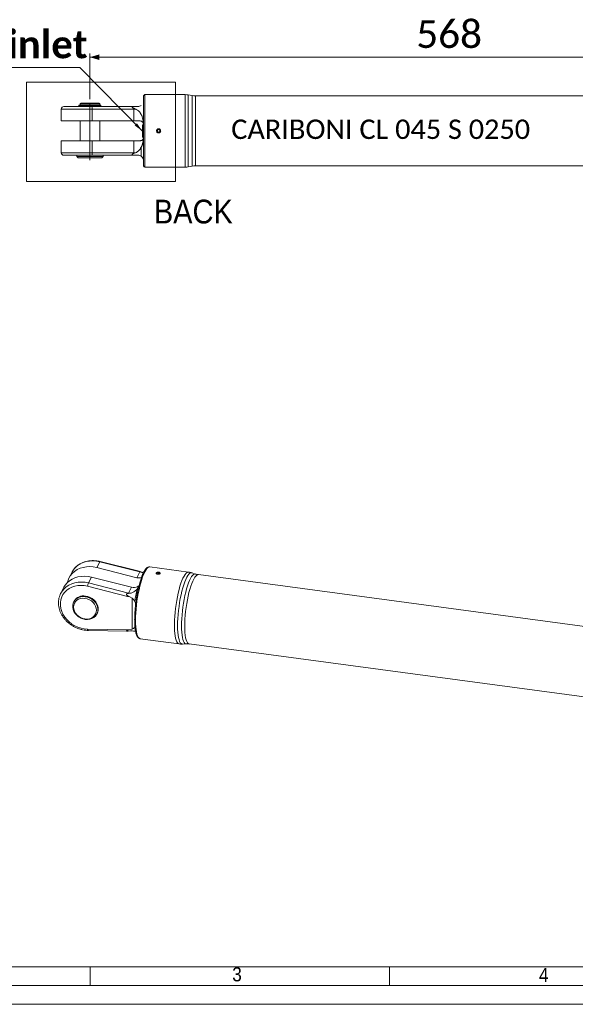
# Model space of a CAD drawing. Header units: millimetres. Extents: x 30 to 2493, y 30 to 1752.
# Tile 2 of 9: x 484 to 929, y 30 to 818. Entities that reach past the tile are written whole.
import ezdxf

# ---------------------------------------------------------------- set-up
doc = ezdxf.new("R2010")
doc.units = ezdxf.units.MM
doc.header["$LTSCALE"] = 3
doc.linetypes.add('SLD-Centro', pattern=[19.05, 15.24, -1.27, 1.27, -1.27])
doc.linetypes.add('SLD-Solido', pattern=[0])
doc.styles.add('SLDTEXTSTYLE0', font='GOTHIC.TTF', dxfattribs={"width": 0.913})
doc.styles.add('SLDTEXTSTYLE3', font='calibri.ttf')
doc.styles.add('SLDTEXTSTYLE4', font='calibrib.ttf')
doc.styles.add('SLDTEXTSTYLE5', font='calibriz.ttf')
doc.styles.get("Standard").update_dxf_attribs({"font": 'calibrib.ttf'})
doc.dimstyles.new('SLDDIMSTYLE1', dxfattribs={"dimtxt": 22.225, "dimasz": 7.5, "dimexe": 0, "dimexo": 0.0625, "dimgap": 5.55625, "dimtad": 1, "dimrnd": 1e-09, "dimzin": 12, "dimdsep": 46, "dimtxsty": 'SLDTEXTSTYLE4', "dimsah": 1, "dimcen": 0.09, "dimadec": 0, "dimazin": 3, "dimtfac": 1, "dimtofl": 0, "dimtmove": 0, "dimatfit": 3, "dimfxl": 1, "dimfrac": 2, "dimtolj": 1, "dimtzin": 12, "dimarcsym": 0})
doc.dimstyles.new('SLDDIMSTYLE2', dxfattribs={"dimtxt": 0.18, "dimasz": 7.5, "dimexe": 0, "dimexo": 0.0625, "dimgap": 0, "dimtad": 0, "dimtih": 1, "dimtoh": 1, "dimdec": 0, "dimrnd": 1e-09, "dimzin": 0, "dimdsep": 46, "dimtxsty": 'Standard', "dimsah": 1, "dimcen": 0.09, "dimadec": 0, "dimazin": 0, "dimtfac": 7.5, "dimtdec": 0, "dimtofl": 0, "dimtmove": 0, "dimatfit": 3, "dimfxl": 1, "dimfrac": 2, "dimtolj": 1, "dimtzin": 0, "dimarcsym": 0})

# ---------------------------------------------------------------- blocks, each defined once
blk = doc.blocks.new('_D_4')
at = {"color": 7, "linetype": 'SLD-Solido', "lineweight": 0, "transparency": 16777216}
for p, q in [((539.91, 754.6), (539.91, 791.3)), ((1107.91, 754.6), (1107.91, 791.3)), ((1107.91, 788.3), (539.91, 788.3))]:
    blk.add_line(p, q, dxfattribs=at)
for points in [[(539.91, 788.3), (547.41, 786.05), (547.41, 790.55)], [(1107.91, 788.3), (1100.41, 790.55), (1100.41, 786.05)]]:
    blk.add_solid(points, dxfattribs=at)
at = {"color": 7, "linetype": 'SLD-Solido', "lineweight": 0, "transparency": 16777216, "insert": (801.37, 817.93), "char_height": 22.225, "attachment_point": 1, "style": 'SLDTEXTSTYLE3'}
blk.add_mtext('568', dxfattribs=at)
blk = doc.blocks.new('SW_NOTE_4')
at = {"color": 0, "linetype": 'SLD-Solido', "lineweight": 0}
blk.add_line((-110.98, 0), (0, 0), dxfattribs=at)
at = {"color": 0, "linetype": 'Continuous', "lineweight": 0, "insert": (-56, 29.63), "char_height": 22.225, "attachment_point": 2, "style": 'SLDTEXTSTYLE4'}
blk.add_mtext('Gas inlet', dxfattribs=at)

msp = doc.modelspace()

# ---------------------------------------------------------------- linework, layer by layer
at = {"color": 7, "linetype": 'SLD-Solido', "lineweight": 0}
for p, q in [((489.101, 768.3), (608.525, 768.3)), ((489.101, 688.684), (489.101, 768.3)), ((608.525, 688.684), (608.525, 768.3)), ((489.101, 688.684), (608.525, 688.684)), ((540, 45), (540, 60)), ((780, 45), (780, 60)), ((45, 45), (2478, 45)), ((30, 30), (2493, 30))]:
    msp.add_line(p, q, dxfattribs=at)
at = {"color": 7, "linetype": 'SLD-Solido', "lineweight": 15}
for p, q in [((582.908, 701.297), (582.908, 757.297)), ((616.095, 758.297), (583.908, 758.297)), ((583.908, 700.297), (583.908, 758.297)), ((616.095, 700.297), (616.095, 758.297)), ((621.786, 757.525), (618.7, 758.069)), ((618.7, 758.069), (618.7, 700.525)), ((621.786, 701.069), (621.786, 757.525)), ((960.424, 757.297), (624.391, 757.297)), ((624.391, 757.297), (624.391, 701.297)), ((531.081, 749.947), (531.081, 749.397)), ((531.081, 749.947), (542.927, 749.947)), ((536.889, 749.397), (531.081, 749.397)), ((532.458, 751.597), (531.958, 751.097)), ((531.958, 751.097), (531.958, 750.097)), ((531.958, 751.097), (539.908, 751.097)), ((531.958, 750.097), (539.908, 750.097)), ((531.958, 749.297), (531.958, 748.797)), ((531.958, 749.297), (536.889, 749.297)), ((532.358, 750.097), (532.358, 749.947)), ((532.358, 749.397), (532.358, 749.297)), ((532.458, 751.597), (539.908, 751.597)), ((536.889, 749.297), (536.889, 749.397)), ((536.889, 749.297), (548.735, 749.297)), ((539.908, 751.597), (547.358, 751.597)), ((539.908, 751.097), (547.858, 751.097)), ((539.908, 750.097), (547.858, 750.097)), ((542.927, 749.847), (542.927, 749.947)), ((542.927, 749.847), (548.735, 749.847)), ((547.858, 751.097), (547.358, 751.597)), ((547.458, 749.847), (547.458, 750.097)), ((547.858, 750.097), (547.858, 751.097)), ((547.858, 748.797), (547.858, 749.297)), ((548.735, 749.297), (548.735, 749.847)), ((516.908, 746.797), (516.908, 737.247)), ((541.779, 746.797), (516.908, 746.797)), ((518.908, 748.797), (541.518, 748.797)), ((541.518, 748.797), (574.728, 748.797)), ((541.779, 737.247), (541.779, 746.797)), ((574.989, 746.797), (541.779, 746.797)), ((574.728, 748.797), (575.925, 748.797)), ((575.925, 748.797), (574.791, 748.737)), ((574.975, 747.433), (576.498, 746.797)), ((574.989, 737.247), (574.989, 746.797)), ((576.498, 746.797), (574.989, 746.797)), ((575.925, 748.797), (578.408, 748.797)), ((541.779, 737.247), (516.908, 737.247)), ((531.958, 737.247), (531.958, 721.347)), ((574.989, 737.247), (541.779, 737.247)), ((547.858, 721.347), (547.858, 737.247)), ((579.908, 737.247), (574.989, 737.247)), ((582.419, 734.523), (581.908, 734.037)), ((581.908, 729.297), (581.908, 734.037)), ((582.908, 734.497), (582.419, 734.523)), ((582.419, 734.523), (582.419, 729.297)), ((581.908, 724.557), (581.908, 729.297)), ((582.419, 729.297), (582.419, 724.071)), ((594.908, 730.451), (593.908, 729.874)), ((593.908, 729.874), (593.908, 728.719)), ((593.908, 728.719), (594.908, 728.142)), ((595.908, 729.874), (594.908, 730.451)), ((594.908, 728.142), (595.908, 728.719)), ((595.908, 728.719), (595.908, 729.874)), ((516.908, 721.347), (516.908, 711.797)), ((516.908, 721.347), (541.779, 721.347)), ((541.779, 711.797), (541.779, 721.347)), ((541.779, 721.347), (574.989, 721.347)), ((574.989, 721.347), (579.908, 721.347)), ((574.989, 711.797), (574.989, 721.347)), ((581.908, 724.557), (582.419, 724.071)), ((582.419, 724.071), (582.879, 724.095)), ((516.908, 711.797), (541.779, 711.797)), ((541.518, 709.797), (518.908, 709.797)), ((529.408, 709.797), (529.408, 708.797)), ((574.728, 709.797), (541.518, 709.797)), ((541.779, 711.797), (574.989, 711.797)), ((550.408, 708.797), (550.408, 709.797)), ((575.925, 709.797), (574.728, 709.797)), ((574.791, 709.857), (575.925, 709.797)), ((576.498, 711.797), (574.975, 711.16)), ((574.989, 711.797), (576.498, 711.797)), ((578.408, 709.797), (575.925, 709.797)), ((580.908, 716.157), (580.908, 709.038)), ((529.408, 708.797), (530.408, 707.797)), ((529.408, 708.797), (539.908, 708.797)), ((530.408, 707.797), (539.908, 707.797)), ((539.908, 708.797), (550.408, 708.797)), ((539.908, 707.797), (549.408, 707.797)), ((549.408, 707.797), (550.408, 708.797)), ((583.908, 700.297), (616.095, 700.297)), ((618.7, 700.525), (621.786, 701.069)), ((624.391, 701.297), (960.424, 701.297)), ((545.329, 379.665), (547.8, 384.277)), ((577.407, 371.581), (545.329, 379.665)), ((579.879, 376.193), (547.8, 384.277)), ((579.234, 376.671), (548.037, 384.533)), ((618.906, 376.062), (587.815, 380.227)), ((525.636, 376.151), (523.164, 371.538)), ((525.764, 376.386), (525.636, 376.151)), ((538.742, 367.373), (541.214, 371.986)), ((541.214, 371.986), (573.292, 363.902)), ((577.407, 371.581), (579.879, 376.193)), ((580.03, 376.413), (581.336, 375.968)), ((593.773, 375.583), (593.474, 375.026)), ((593.474, 375.026), (594.29, 374.617)), ((594.888, 375.733), (593.773, 375.583)), ((593.773, 374.876), (593.773, 375.583)), ((594.29, 374.617), (595.406, 374.767)), ((595.705, 375.324), (594.888, 375.733)), ((594.888, 374.697), (594.888, 375.733)), ((595.406, 374.767), (595.705, 375.324)), ((624.552, 374.503), (621.648, 375.44)), ((951.369, 330.511), (626.786, 373.997)), ((519.049, 363.859), (516.577, 359.247)), ((570.05, 356.64), (537.972, 364.724)), ((538.742, 367.373), (570.82, 359.289)), ((570.82, 359.289), (573.292, 363.902)), ((570.127, 357.078), (571.206, 356.418)), ((572.277, 359.064), (570.642, 358.894)), ((573.604, 355.145), (571.206, 356.418)), ((573.604, 330.41), (573.604, 355.145)), ((527.162, 352.72), (526.903, 352.237)), ((545.412, 342.317), (545.671, 342.8)), ((537.972, 330.379), (570.05, 329.868)), ((538.458, 329.345), (569.789, 328.846)), ((571.206, 329.78), (570.127, 329.471)), ((570.642, 328.867), (572.277, 328.918)), ((571.206, 329.78), (573.604, 330.41)), ((580.113, 322.741), (611.204, 318.575)), ((614.013, 318.453), (617.061, 318.593)), ((619.35, 318.493), (943.933, 275.007)), ((60, 60), (2463, 60))]:
    msp.add_line(p, q, dxfattribs=at)
at = {"color": 7, "linetype": 'SLD-Centro', "lineweight": 0}
msp.add_line((539.908, 751.597), (539.908, 704.873), dxfattribs=at)
at = {"color": 7, "linetype": 'SLD-Solido', "lineweight": 15, "flags": 128}
for points in [[(545.329, 379.665), (542.555, 380.199), (539.781, 380.408), (537.055, 380.287), (534.423, 379.839), (531.93, 379.07), (529.619, 377.995), (527.529, 376.632), (525.696, 375.004), (524.152, 373.139), (522.922, 371.068), (522.029, 368.828), (521.657, 367.404)], [(547.8, 384.277), (545.027, 384.812), (542.253, 385.02), (539.527, 384.899), (536.895, 384.451), (534.402, 383.683), (532.09, 382.608), (530, 381.244), (528.168, 379.616), (526.623, 377.751), (525.764, 376.386)], [(576.458, 337.478), (576.504, 340.326), (576.64, 343.309), (576.865, 346.391), (577.176, 349.536), (577.57, 352.704), (578.041, 355.857), (578.584, 358.957), (579.192, 361.966), (579.859, 364.848), (580.575, 367.568), (581.332, 370.093), (582.122, 372.392), (582.933, 374.437), (583.757, 376.203), (584.584, 377.669), (585.403, 378.818), (586.205, 379.634), (586.979, 380.109), (587.717, 380.237), (587.815, 380.227)], [(519.049, 363.859), (520.036, 365.459), (521.581, 367.325), (523.414, 368.953), (525.503, 370.316), (527.815, 371.391), (530.308, 372.159), (532.94, 372.608), (535.666, 372.729), (538.44, 372.52), (541.214, 371.986)], [(594.251, 374.544), (594.76, 374.527), (595.243, 374.609), (595.626, 374.777), (595.852, 375.006), (595.885, 375.26), (595.721, 375.502), (595.385, 375.694), (594.928, 375.806), (594.419, 375.823), (593.936, 375.741), (593.552, 375.573), (593.327, 375.344), (593.293, 375.09), (593.457, 374.848), (593.793, 374.656), (594.251, 374.544)], [(611.203, 318.575), (610.61, 318.787), (609.971, 319.355), (609.395, 320.262), (608.887, 321.498), (608.454, 323.047), (608.101, 324.891), (607.832, 327.007), (607.652, 329.37), (607.561, 331.95), (607.561, 334.717), (607.652, 337.637), (607.832, 340.675), (608.101, 343.793), (608.454, 346.954), (608.887, 350.119), (609.395, 353.251), (609.971, 356.31), (610.61, 359.26), (611.302, 362.065), (612.04, 364.692), (612.814, 367.107), (613.616, 369.282), (614.435, 371.191), (615.262, 372.809), (616.086, 374.119), (616.898, 375.103), (617.687, 375.75), (618.444, 376.051), (618.906, 376.062)], [(621.648, 375.44), (621.533, 375.472), (620.802, 375.46), (620.03, 375.09), (619.228, 374.366), (618.405, 373.298), (617.571, 371.899), (616.737, 370.186), (615.914, 368.182), (615.111, 365.911), (614.34, 363.402), (613.609, 360.686), (612.928, 357.799), (612.305, 354.775), (611.749, 351.653), (611.266, 348.472), (610.862, 345.273), (610.542, 342.095), (610.311, 338.978), (610.171, 335.963), (610.124, 333.085), (610.171, 330.383), (610.311, 327.889), (610.542, 325.636), (610.862, 323.65), (611.266, 321.958), (611.749, 320.581), (612.305, 319.536), (612.928, 318.836), (613.609, 318.49), (614.013, 318.453)], [(613.246, 332.949), (613.292, 335.772), (613.43, 338.73), (613.656, 341.788), (613.97, 344.906), (614.366, 348.045), (614.84, 351.165), (615.386, 354.228), (615.997, 357.195), (616.665, 360.028), (617.382, 362.692), (618.139, 365.153), (618.927, 367.381), (619.734, 369.348), (620.552, 371.028), (621.37, 372.401), (622.178, 373.449), (622.965, 374.159), (623.722, 374.522), (624.439, 374.534), (624.552, 374.503)], [(626.786, 373.997), (626.213, 373.96), (625.462, 373.599), (624.681, 372.895), (623.88, 371.855), (623.068, 370.494), (622.257, 368.827), (621.456, 366.876), (620.675, 364.666), (619.924, 362.225), (619.213, 359.582), (618.55, 356.772), (617.944, 353.829), (617.402, 350.791), (616.932, 347.696), (616.539, 344.582), (616.228, 341.49), (616.003, 338.457), (615.867, 335.522), (615.821, 332.722)], [(537.972, 364.724), (535.349, 365.223), (532.728, 365.402), (530.158, 365.256), (527.685, 364.789), (525.357, 364.01), (523.214, 362.932), (521.299, 361.576), (519.645, 359.966), (518.284, 358.133), (517.24, 356.111), (516.533, 353.936), (516.177, 351.65), (516.177, 349.294), (516.533, 346.911), (517.24, 344.547), (518.284, 342.245), (519.645, 340.048), (521.299, 337.995), (523.214, 336.125), (525.357, 334.474), (527.685, 333.07), (530.158, 331.941), (532.728, 331.106), (535.349, 330.583), (537.972, 330.379)], [(516.577, 359.247), (517.565, 360.847), (519.109, 362.712), (520.942, 364.341), (523.032, 365.704), (525.343, 366.779), (527.836, 367.547), (530.468, 367.996), (533.194, 368.117), (535.968, 367.908), (538.742, 367.373)], [(516.103, 358.282), (516.335, 358.777), (516.577, 359.247)], [(536.158, 356.37), (538.021, 355.966), (539.821, 355.265), (541.497, 354.293), (542.99, 353.082), (544.251, 351.673), (545.236, 350.114), (545.913, 348.459), (546.256, 346.763), (546.256, 345.085), (545.913, 343.482), (545.236, 342.007), (544.251, 340.713), (542.99, 339.642), (541.497, 338.83), (539.821, 338.307), (538.021, 338.089), (536.158, 338.184), (534.294, 338.588), (532.494, 339.289), (530.818, 340.261), (529.325, 341.472), (528.064, 342.881), (527.079, 344.44), (526.402, 346.095), (526.059, 347.791), (526.059, 349.469), (526.402, 351.072), (527.079, 352.547), (528.064, 353.841), (529.325, 354.912), (530.818, 355.724), (532.494, 356.247), (534.294, 356.465), (536.158, 356.37)], [(535.899, 355.021), (537.689, 354.623), (539.41, 353.925), (540.997, 352.952), (542.387, 351.742), (543.529, 350.343), (544.377, 348.807), (544.899, 347.193), (545.075, 345.565), (544.899, 343.983), (544.377, 342.51), (543.529, 341.201), (542.387, 340.107), (540.997, 339.27), (539.41, 338.723), (537.689, 338.485), (535.899, 338.567), (534.109, 338.965), (532.387, 339.664), (530.801, 340.636), (529.41, 341.846), (528.269, 343.245), (527.421, 344.781), (526.899, 346.395), (526.722, 348.023), (526.899, 349.605), (527.421, 351.078), (528.269, 352.387), (529.41, 353.481), (530.801, 354.318), (532.387, 354.866), (534.109, 355.103), (535.899, 355.021)], [(536.416, 356.853), (538.28, 356.449), (540.08, 355.748), (541.756, 354.776), (543.249, 353.565), (544.51, 352.156), (545.495, 350.597), (546.171, 348.942), (546.515, 347.246), (546.515, 345.568), (546.171, 343.965), (545.671, 342.8)], [(575.823, 331.774), (576.003, 331.148), (576.047, 331.011)], [(580.113, 322.741), (579.859, 322.798), (579.192, 323.193), (578.584, 323.932), (578.041, 325.005), (577.57, 326.4), (577.176, 328.099), (576.865, 330.082), (576.64, 332.325), (576.504, 334.8), (576.458, 337.478)], [(617.061, 318.593), (616.665, 318.63), (615.997, 318.969), (615.386, 319.656), (614.84, 320.681), (614.366, 322.032), (613.97, 323.692), (613.656, 325.64), (613.43, 327.851), (613.292, 330.297), (613.246, 332.949)], [(615.821, 332.722), (615.867, 330.092), (616.003, 327.665), (616.228, 325.472), (616.539, 323.54), (616.932, 321.893), (617.402, 320.553), (617.944, 319.536), (618.55, 318.855), (619.213, 318.518), (619.35, 318.493)], [(538.458, 329.345), (538.412, 329.353), (538.302, 329.424), (538.199, 329.569), (538.108, 329.783), (538.031, 330.056), (537.972, 330.379)]]:
    msp.add_lwpolyline(points, dxfattribs=at)
at = {"color": 7, "linetype": 'SLD-Solido', "lineweight": 15}
msp.add_circle((594.908, 729.297), 1.307, dxfattribs=at)
for centre, radius, start, end in [((583.908, 757.297), 1, 90, 180), ((616.095, 743.297), 15, 80, 90), ((624.391, 772.297), 15, 260, 270), ((518.908, 746.797), 2, 90, 180), ((537.753, 747.288), 4.056, 353.040699, 21.832416), ((574.706, 748.71), 0.0894, 17.355713, 75.846176), ((560.362, 746.803), 14.627, 359.974578, 2.468013), ((518.908, 711.797), 2, 180, 270), ((537.753, 711.305), 4.056, 338.167584, 6.959301), ((574.706, 709.883), 0.0894, 284.153824, 342.644287), ((560.362, 711.79), 14.627, 357.531987, 0.025422), ((583.908, 701.297), 1, 180, 270), ((616.095, 715.297), 15, 270, 280), ((624.391, 686.297), 15, 90, 100), ((548.147, 384.193), 0.357, 108.024806, 166.470455), ((680.006, 338.4), 104.256, 160.884608, 180.170218), ((579.25, 378.605), 7.262, 255.297384, 285.114919), ((580.674, 375.807), 0.884, 136.72405, 154.099946), ((581.794, 383.76), 7.806, 255.793353, 266.633446), ((547.656, 363.347), 9.781, 155.690983, 171.905809), ((575.118, 370.618), 6.96, 254.79054, 294.849763), ((534.777, 348.096), 8.909, 79.396352, 148.738967), ((579.442, 355.219), 9.498, 168.71351, 171.398183), ((572.54, 366.504), 10.174, 255.83369, 262.465823), ((574.199, 357.53), 3.809, 152.497522, 159.014337), ((572.736, 366.856), 7.806, 255.793353, 266.633446), ((671.703, 339.899), 96.692, 166.544119, 172.570322), ((569.89, 320.147), 9.723, 82.219991, 89.055859), ((573.897, 330.407), 3.884, 187.979414, 193.943441)]:
    msp.add_arc(centre, radius, start, end, dxfattribs=at)
for points, knots in [([(578.408, 748.797), (578.854, 748.839), (579.897, 748.939), (580.54, 749.331), (580.908, 749.555)], [0, 0, 0, 0, 0.428871, 1, 1, 1, 1]), ([(574.791, 748.737), (574.694, 748.725), (574.357, 748.686), (573.952, 748.604), (573.685, 748.443), (573.615, 748.334), (573.616, 748.227), (573.68, 748.116), (573.848, 747.954), (574.278, 747.699), (574.697, 747.539), (574.975, 747.433)], [0, 0, 0, 0, 0.0988393, 0.3419697, 0.423069, 0.4708723, 0.5134624, 0.5606534, 0.6073919, 0.7386928, 1, 1, 1, 1]), ([(576.498, 746.797), (576.662, 746.717), (577.463, 746.327), (579.061, 745.183), (580.252, 743.69), (580.812, 742.619), (580.908, 742.436)], [0, 0, 0, 0, 0.082678, 0.4020335, 0.8981091, 1, 1, 1, 1]), ([(580.908, 742.436), (581.08, 742.149), (581.428, 741.571), (581.96, 740.242), (582.412, 738.382), (582.619, 736.571), (582.691, 735.532), (582.705, 735.33)], [0, 0, 0, 0, 0.14221081, 0.28621121, 0.60011911, 0.92217841, 1, 1, 1, 1]), ([(582.705, 735.33), (582.633, 735.491), (582.489, 735.815), (582.15, 736.266), (581.708, 736.675), (581.175, 736.987), (580.573, 737.201), (580.132, 737.231), (579.908, 737.247)], [0, 0, 0, 0, 0.1706105, 0.3432189, 0.5185259, 0.6975347, 0.8463646, 1, 1, 1, 1]), ([(594.908, 727.647), (594.798, 727.647), (594.691, 727.657), (594.48, 727.699), (594.376, 727.731), (594.176, 727.814), (594.081, 727.865), (593.902, 727.984), (593.817, 728.054), (593.589, 728.282), (593.466, 728.466), (593.301, 728.863), (593.258, 729.081), (593.257, 729.403), (593.268, 729.513), (593.31, 729.724), (593.341, 729.827), (593.424, 730.027), (593.476, 730.124), (593.595, 730.302), (593.663, 730.386), (593.817, 730.54), (593.901, 730.608), (594.079, 730.728), (594.176, 730.779), (594.376, 730.862), (594.478, 730.894), (594.69, 730.936), (594.799, 730.947), (595.122, 730.947), (595.339, 730.904), (595.737, 730.739), (595.921, 730.616), (596.149, 730.389), (596.219, 730.304), (596.339, 730.124), (596.39, 730.03), (596.473, 729.83), (596.505, 729.725), (596.547, 729.514), (596.557, 729.407), (596.558, 729.081), (596.515, 728.866), (596.391, 728.566), (596.34, 728.471), (596.221, 728.292), (596.151, 728.207), (595.923, 727.978), (595.739, 727.855), (595.342, 727.69), (595.126, 727.647), (594.908, 727.647)], [0, 0, 0, 0, 0.03125, 0.03125, 0.0625, 0.0625, 0.09375, 0.09375, 0.125, 0.125, 0.1875, 0.1875, 0.25, 0.25, 0.28125, 0.28125, 0.3125, 0.3125, 0.34375, 0.34375, 0.375, 0.375, 0.40625, 0.40625, 0.4375, 0.4375, 0.46875, 0.46875, 0.5, 0.5, 0.5625, 0.5625, 0.625, 0.625, 0.65625, 0.65625, 0.6875, 0.6875, 0.71875, 0.71875, 0.75, 0.75, 0.8125, 0.8125, 0.84375, 0.84375, 0.875, 0.875, 0.9375, 0.9375, 1, 1, 1, 1]), ([(579.908, 721.347), (580.109, 721.359), (580.519, 721.384), (581.112, 721.577), (581.674, 721.89), (582.138, 722.312), (582.488, 722.776), (582.632, 723.1), (582.705, 723.263)], [0, 0, 0, 0, 0.1378759, 0.2801843, 0.4659042, 0.6567792, 0.8273215, 1, 1, 1, 1]), ([(580.908, 716.157), (581.08, 716.444), (581.428, 717.022), (581.96, 718.351), (582.412, 720.211), (582.619, 722.022), (582.691, 723.061), (582.705, 723.263)], [0, 0, 0, 0, 0.1422108, 0.2862112, 0.6001191, 0.9221784, 1, 1, 1, 1]), ([(582.705, 723.263), (582.643, 722.486), (582.534, 721.105), (582.186, 719.217), (581.716, 717.583), (581.174, 716.626), (580.908, 716.157)], [0, 0, 0, 0, 0.3004827, 0.5341814, 0.7714355, 1, 1, 1, 1]), ([(574.791, 709.857), (574.694, 709.868), (574.357, 709.908), (573.952, 709.989), (573.685, 710.151), (573.615, 710.259), (573.616, 710.367), (573.68, 710.477), (573.848, 710.64), (574.278, 710.895), (574.697, 711.054), (574.975, 711.16)], [0, 0, 0, 0, 0.0988393, 0.3419697, 0.423069, 0.4708723, 0.5134624, 0.5606534, 0.6073919, 0.7386928, 1, 1, 1, 1]), ([(580.908, 716.157), (580.649, 715.691), (580.125, 714.746), (578.915, 713.348), (577.642, 712.362), (576.712, 711.903), (576.498, 711.797)], [0, 0, 0, 0, 0.2628389, 0.5321369, 0.8920186, 1, 1, 1, 1]), ([(580.908, 709.038), (580.491, 709.288), (579.838, 709.679), (578.788, 709.765), (578.408, 709.797)], [0, 0, 0, 0, 0.63695557, 1, 1, 1, 1]), ([(580.908, 709.038), (581.292, 708.714), (582.014, 708.106), (582.46, 707.286), (582.777, 706.489), (582.875, 705.868), (582.886, 705.715), (582.847, 706.159), (582.572, 707.12), (581.939, 708.233), (581.162, 708.84), (580.908, 709.038)], [0, 0, 0, 0, 0.08933503, 0.16764323, 0.24780671, 0.38935957, 0.53479771, 0.68044178, 0.83053861, 0.94461377, 1, 1, 1, 1]), ([(548.037, 384.533), (547.578, 384.64), (546.269, 384.946), (544.088, 385.237), (541.526, 385.311), (539.012, 385.096), (536.584, 384.6), (534.279, 383.828), (532.13, 382.791), (530.17, 381.506), (528.434, 379.99), (526.931, 378.294), (526.155, 377.022), (525.772, 376.393)], [0, 0, 0, 0, 0.0517475, 0.1473896, 0.2430855, 0.3387339, 0.4342808, 0.5296587, 0.6247929, 0.7196162, 0.8140876, 0.90821, 1, 1, 1, 1]), ([(587.753, 380.204), (587.528, 380.222), (587.012, 380.263), (586.227, 379.963), (585.417, 379.422), (584.594, 378.577), (583.751, 377.409), (582.911, 375.921), (582.172, 374.379), (581.725, 373.234), (581.543, 372.767)], [0, 0, 0, 0, 0.0867471, 0.19915, 0.3199347, 0.4572906, 0.6056596, 0.7536969, 0.8993917, 1, 1, 1, 1]), ([(579.233, 376.667), (579.264, 376.66), (579.487, 376.611), (579.779, 376.505), (580.03, 376.413)], [0, 0, 0, 0, 0.1391799, 1, 1, 1, 1]), ([(581.336, 375.968), (581.475, 375.923), (582.024, 375.745), (582.446, 375.638), (582.76, 375.558)], [0, 0, 0, 0, 0.2539145, 1, 1, 1, 1]), ([(594.162, 374.337), (594.057, 374.352), (593.956, 374.371), (593.763, 374.421), (593.67, 374.451), (593.499, 374.521), (593.42, 374.56), (593.278, 374.646), (593.214, 374.693), (593.053, 374.841), (592.982, 374.951), (592.925, 375.171), (592.94, 375.284), (593.023, 375.44), (593.062, 375.491), (593.157, 375.586), (593.214, 375.63), (593.345, 375.712), (593.42, 375.75), (593.582, 375.816), (593.669, 375.844), (593.858, 375.894), (593.956, 375.913), (594.16, 375.943), (594.266, 375.953), (594.481, 375.963), (594.588, 375.964), (594.803, 375.955), (594.912, 375.945), (595.224, 375.903), (595.422, 375.857), (595.764, 375.733), (595.91, 375.656), (596.071, 375.524), (596.117, 375.477), (596.186, 375.379), (596.211, 375.329), (596.239, 375.226), (596.243, 375.173), (596.229, 375.067), (596.212, 375.015), (596.127, 374.857), (596.031, 374.757), (595.833, 374.622), (595.76, 374.581), (595.598, 374.505), (595.509, 374.47), (595.229, 374.381), (595.02, 374.34), (594.593, 374.305), (594.373, 374.309), (594.162, 374.337)], [0, 0, 0, 0, 0.03125, 0.03125, 0.0625, 0.0625, 0.09375, 0.09375, 0.125, 0.125, 0.1875, 0.1875, 0.25, 0.25, 0.28125, 0.28125, 0.3125, 0.3125, 0.34375, 0.34375, 0.375, 0.375, 0.40625, 0.40625, 0.4375, 0.4375, 0.46875, 0.46875, 0.5, 0.5, 0.5625, 0.5625, 0.625, 0.625, 0.65625, 0.65625, 0.6875, 0.6875, 0.71875, 0.71875, 0.75, 0.75, 0.8125, 0.8125, 0.84375, 0.84375, 0.875, 0.875, 0.9375, 0.9375, 1, 1, 1, 1]), ([(621.667, 375.398), (621.276, 375.533), (620.38, 375.843), (619.436, 375.961), (618.904, 376.027)], [0, 0, 0, 0, 0.4360469, 1, 1, 1, 1]), ([(626.799, 374.011), (626.199, 374.093), (625.435, 374.197), (624.737, 374.463), (624.587, 374.52)], [0, 0, 0, 0, 0.7853653, 1, 1, 1, 1]), ([(578.984, 364.141), (578.91, 364.019), (578.547, 363.423), (578.056, 362.852), (577.665, 362.399)], [0, 0, 0, 0, 0.2052351, 1, 1, 1, 1]), ([(578.043, 364.302), (578.239, 364.414), (578.639, 364.641), (579.044, 364.949), (579.228, 365.152), (579.242, 365.167)], [0, 0, 0, 0, 0.4722694, 0.9597216, 1, 1, 1, 1]), ([(516.118, 358.228), (515.986, 357.958), (515.526, 357.013), (515.04, 355.261), (514.666, 353.014), (514.615, 350.701), (514.865, 348.364), (515.42, 346.032), (516.269, 343.739), (517.403, 341.518), (518.805, 339.401), (520.455, 337.419), (522.329, 335.601), (524.401, 333.972), (526.641, 332.558), (529.016, 331.379), (531.493, 330.45), (534.035, 329.791), (536.371, 329.428), (537.842, 329.37), (538.458, 329.345)], [0, 0, 0, 0, 0.0231236, 0.080694, 0.1382947, 0.1960047, 0.2538787, 0.3119419, 0.3701914, 0.4286048, 0.48715, 0.5457941, 0.6045092, 0.6632743, 0.7220757, 0.7809052, 0.8397577, 0.8986275, 0.957507, 1, 1, 1, 1]), ([(570.127, 357.078), (570.036, 357.144), (569.72, 357.371), (569.351, 357.693), (569.134, 358.062), (569.095, 358.254), (569.124, 358.41), (569.214, 358.538), (569.418, 358.691), (569.9, 358.849), (570.345, 358.876), (570.642, 358.894)], [0, 0, 0, 0, 0.0988393, 0.3419697, 0.423069, 0.4708723, 0.5134624, 0.5606534, 0.6073919, 0.7386928, 1, 1, 1, 1]), ([(577.665, 362.399), (577.295, 361.996), (576.545, 361.181), (575.014, 360.015), (573.529, 359.302), (572.512, 359.109), (572.277, 359.064)], [0, 0, 0, 0, 0.2628389, 0.5321369, 0.8920186, 1, 1, 1, 1]), ([(575.823, 352.402), (575.485, 353.104), (574.956, 354.205), (573.964, 354.895), (573.604, 355.145)], [0, 0, 0, 0, 0.6369556, 1, 1, 1, 1]), ([(576.508, 350.227), (576.471, 350.52), (576.373, 351.284), (576.033, 351.976), (575.823, 352.402)], [0, 0, 0, 0, 0.3832865, 1, 1, 1, 1]), ([(573.604, 330.41), (574.025, 330.558), (575.006, 330.901), (575.526, 331.456), (575.823, 331.774)], [0, 0, 0, 0, 0.428871, 1, 1, 1, 1]), ([(575.717, 337.961), (575.719, 337.508), (575.726, 336.192), (575.801, 334.133), (575.969, 331.867), (576.221, 329.81), (576.558, 327.978), (576.982, 326.383), (577.505, 325.034), (578.112, 323.996), (578.808, 323.277), (579.472, 322.857), (579.916, 322.801), (580.075, 322.781)], [0, 0, 0, 0, 0.05375183, 0.15634329, 0.25917409, 0.36238197, 0.46616454, 0.57084666, 0.67695034, 0.78509926, 0.87531297, 0.95546135, 1, 1, 1, 1]), ([(570.127, 329.471), (570.036, 329.442), (569.72, 329.34), (569.351, 329.201), (569.134, 329.058), (569.095, 328.988), (569.124, 328.936), (569.214, 328.898), (569.418, 328.859), (569.9, 328.835), (570.345, 328.854), (570.642, 328.867)], [0, 0, 0, 0, 0.0988393, 0.3419697, 0.423069, 0.4708723, 0.5134624, 0.5606534, 0.6073919, 0.7386928, 1, 1, 1, 1]), ([(572.277, 328.918), (572.457, 328.92), (573.329, 328.93), (574.878, 328.849), (575.912, 328.77), (576.441, 328.729)], [0, 0, 0, 0, 0.11203772, 0.54479938, 1, 1, 1, 1]), ([(611.192, 318.587), (611.241, 318.577), (612.015, 318.419), (612.977, 318.38), (613.868, 318.464), (614.023, 318.478)], [0, 0, 0, 0, 0.0522779, 0.8351779, 1, 1, 1, 1]), ([(617.085, 318.555), (617.513, 318.585), (618.265, 318.638), (619.018, 318.509), (619.342, 318.453)], [0, 0, 0, 0, 0.5694496, 1, 1, 1, 1])]:
    msp.add_open_spline(points, degree=3, knots=knots, dxfattribs=at)

# ---------------------------------------------------------------- block references
at = {"color": 7, "linetype": 'Continuous', "lineweight": 0}
msp.add_blockref('SW_NOTE_4', (531.74, 780.054), dxfattribs=at)

# ---------------------------------------------------------------- texts
at = {"color": 7, "linetype": 'Continuous', "lineweight": 0, "attachment_point": 1}
for s, insert, char_height, style in [('CARIBONI CL 045 S 0250', (653.128, 738.37), 15.5575, 'SLDTEXTSTYLE5'), ('3', (653.908, 59.684), 11.286, 'SLDTEXTSTYLE0'), ('4', (899.645, 59.07), 11.286, 'SLDTEXTSTYLE0')]:
    msp.add_mtext(s, dxfattribs=dict(at, insert=insert, char_height=char_height, style=style))
at = {"color": 7, "linetype": 'SLD-Solido', "lineweight": 0, "insert": (591.057, 674.223), "char_height": 19.05, "attachment_point": 1, "style": 'SLDTEXTSTYLE0'}
msp.add_mtext('BACK', dxfattribs=at)

# ---------------------------------------------------------------- dimensions: what is measured, and where the dimension line sits
at = {"color": 7, "linetype": 'SLD-Solido', "lineweight": 0}
dim = msp.add_linear_dim(base=(539.908, 788.297), p1=(1107.908, 751.597), p2=(539.908, 751.597), dimstyle='SLDDIMSTYLE1', dxfattribs=at)
dim.commit()
dim.dimension.update_dxf_attribs({"geometry": '_D_4', "text_midpoint": (823.908, 788.297), "dimtype": 160})

# ---------------------------------------------------------------- leaders
at = {"color": 7, "linetype": 'Continuous', "lineweight": 0}
msp.add_leader([(581.908, 729.135), (531.74, 780.054)], dimstyle='SLDDIMSTYLE2', dxfattribs=at)

doc.saveas('drawing.dxf')
